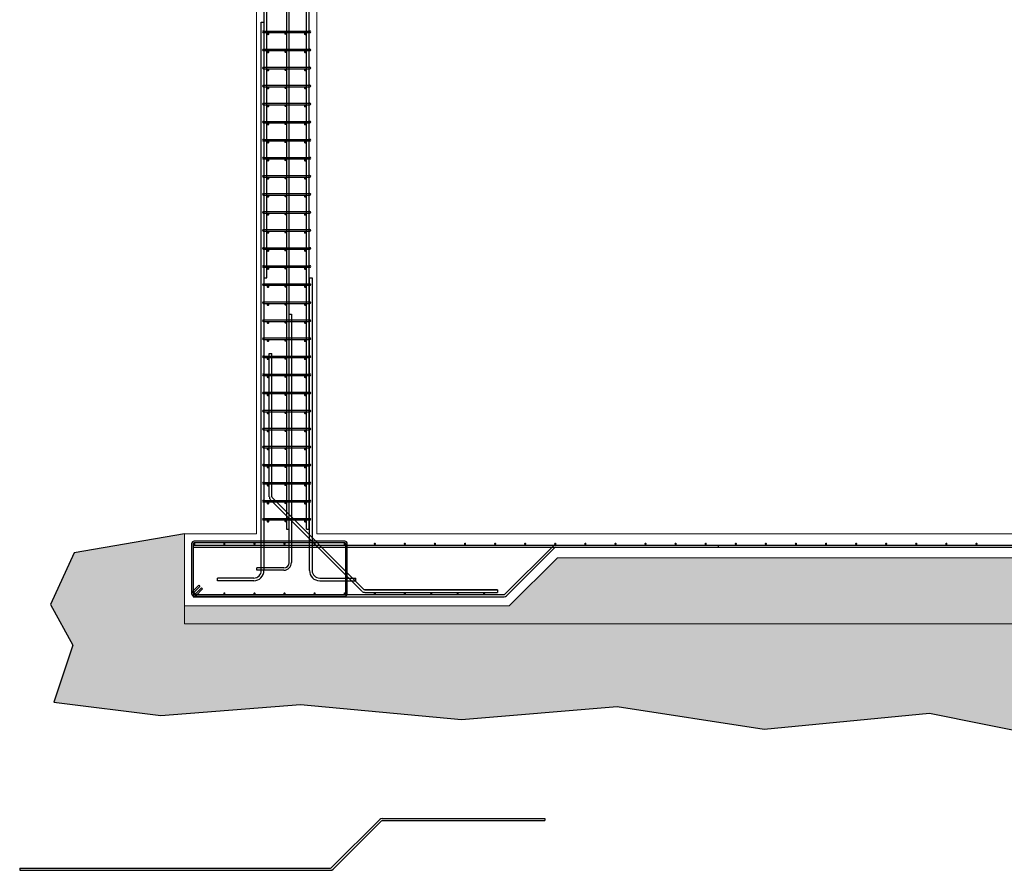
# Model space of a CAD drawing. Header units: inches. Extents: x 25916 to 26968, y 137 to 570.
# Tile 1 of 4: x 25931 to 26259, y 137 to 419. Entities that reach past the tile are written whole.
import ezdxf

# ---------------------------------------------------------------- set-up
doc = ezdxf.new("R2010")
doc.units = ezdxf.units.IN
doc.header["$MEASUREMENT"] = 0
for name, color, linetype, lineweight in [('A-WALL-FULL-INTR', 3, 'Continuous', 13), ('G-SECT2', 4, 'Continuous', 30), ('S-WALL-SHEA', 115, 'Continuous', 30), ('SDTL', 6, 'Continuous', 25)]:
    doc.layers.add(name, color=color, linetype=linetype, lineweight=lineweight)

msp = doc.modelspace()

# ---------------------------------------------------------------- hatches: boundary and pattern name
at = {"layer": 'G-SECT2'}
h = msp.add_hatch(dxfattribs=at)
h.set_pattern_fill('GRAVEL', color=256, scale=7.5)
h.set_pattern_definition([(228.0127875, (5.4, 7.5), (-60, -67.5), [1.00902, -99.8931604]), (184.9697407, (4.725, 6.75), (90, 7.5), [1.73151, -171.4194357]), (132.510447, (3, 6.6), (75, -82.5), [1.22091, -120.8702445]), (267.273689, (0.075, 4.725), (7.5, 150), [1.576785, -156.1016853]), (292.8336542, (0, 3.15), (-37.5, 90), [1.5461625, -153.0702985]), (357.273689, (0.6, 1.725), (-150, 7.5), [1.576785, -156.1016853]), (37.6942405, (2.175, 1.65), (-97.5, -75), [2.0852175, -206.4363641]), (72.2553284, (3.825, 2.925), (52.5, 165), [1.96866, -194.8974112]), (121.4295656, (4.425, 4.8), (-60, 97.5), [1.582125, -156.6305483]), (175.2363583, (3.6, 6.15), (82.5, -7.5), [1.80624, -88.5057193]), (222.3974378, (1.8, 6.3), (-90, -82.5), [2.33586, -231.2503125]), (138.8140748, (7.5, 4.65), (-52.5, 45), [0.7972575, -78.928836]), (171.4692344, (6.9, 5.175), (97.5, -15), [1.5167775, -150.1613356]), (225, (5.4, 5.4), (-8e-16, -7.5), [1.0606575, -9.5459442]), (203.1985905, (4.875, 6.3), (37.5, 15), [0.571185, -56.5471133]), (291.8014095, (4.35, 6.075), (-7.5, 22.5), [0.8077725, -39.5809636]), (30.9637565, (4.65, 5.325), (22.5, 15), [1.3119675, -42.4201717]), (161.565051, (5.775, 6), (15, -7.5), [0.9486825, -22.7684]), (16.3895403, (0, 6.075), (75, 22.5), [1.329, -131.5713386]), (70.346176, (1.275, 6.45), (-30, -82.5), [1.1149575, -110.380558]), (293.1985905, (5.775, 7.5), (-15, 37.5), [1.1423625, -55.9759358]), (343.6104597, (6.225, 6.45), (-75, 22.5), [1.329, -131.5713386]), (339.4439548, (0, 1.425), (-37.5, 15), [1.2816, -62.798428]), (294.7751406, (1.2, 0.975), (-37.5, 82.5), [1.073835, -106.309823]), (66.8014095, (5.85, 0), (15, 37.5), [1.1423625, -55.9759358]), (17.3540246, (6.3, 1.05), (-97.5, -30), [1.2572325, -124.4656771]), (69.4439548, (2.175, 0), (-15, -37.5), [0.6408, -63.439228]), (101.3099325, (5.4, 0), (-7.5, 30), [0.382425, -37.8602214]), (165.9637565, (5.325, 0.375), (22.5, -7.5), [1.5461625, -29.3771297]), (186.009006, (3.825, 0.75), (75, 7.5), [1.432875, -141.8544238]), (303.6900675, (4.65, 4.65), (-7.5, 15), [1.081665, -25.9599696]), (353.1572266, (5.25, 3.75), (127.5, -15), [1.888455, -186.9567197]), (60.945396, (7.125, 3.525), (-30, -52.5), [0.77217, -76.445056]), (90, (7.5, 4.2), (-7.5, 7.5), [0.45, -7.05]), (120.2564372, (3.675, 0.975), (30, -52.5), [1.04193, -103.1514]), (48.0127875, (3.15, 1.875), (60, 67.5), [2.01804, -98.8841404]), (0, (4.5, 3.375), (7.5, 7.5), [1.95, -5.55]), (325.3048465, (6.45, 3.375), (75, -52.5), [1.185855, -117.3995573]), (254.054604, (7.425, 2.7), (-7.5, -30), [1.092015, -53.5088092]), (207.6459754, (7.125, 1.65), (-142.5, -75), [1.7779875, -176.0210564]), (175.4260787, (5.55, 0.825), (-97.5, 7.5), [1.8809925, -186.2180506])])
h.paths.add_polyline_path([(26534.12, 218.44), (26534.12, 224.44), (26470.12, 224.44), (26454.12, 240.44), (26110.12, 240.44), (26094.12, 224.44), (25986.12, 224.44), (25986.12, 218.44)])
at = {"layer": 'S-WALL-SHEA'}
h = msp.add_hatch(dxfattribs=at)
h.set_pattern_fill('EARTH', color=256, scale=35)
h.set_pattern_definition([(0, (4e-12, -4), (8.75, 8.75), [8.75, -8.75]), (0, (4e-12, -0.719), (8.75, 8.75), [8.75, -8.75]), (0, (4e-12, 2.5625), (8.75, 8.75), [8.75, -8.75]), (90, (1.094, 3.656), (-8.75, 8.75), [8.75, -8.75]), (90, (4.375, 3.656), (-8.75, 8.75), [8.75, -8.75]), (90, (7.656, 3.656), (-8.75, 8.75), [8.75, -8.75])])
h.paths.add_polyline_path([(25986.12, 218.44), (25986.12, 224.44), (25986.12, 248.44), (25949.44, 242.11), (25941.61, 224.91), (25949.06, 211.35), (25942.75, 192.44), (25978.3, 188.05), (26024.74, 191.68), (26078.26, 186.71), (26129.96, 191.06), (26178.9, 183.47), (26233.85, 188.83), (26270.12, 181.53), (26306.39, 188.83), (26361.34, 183.47), (26410.28, 191.06), (26461.98, 186.71), (26515.5, 191.68), (26561.94, 188.05), (26597.49, 192.44), (26591.18, 211.35), (26598.64, 224.91), (26590.8, 242.11), (26534.12, 248.44), (26534.12, 224.44), (26534.12, 218.44)])

# ---------------------------------------------------------------- linework, layer by layer
at = {"layer": 'A-WALL-FULL-INTR'}
for p, q in [((26010.12, 248.44), (26010.12, 549.63)), ((26030.12, 248.44), (26030.12, 524.44)), ((26010.12, 248.44), (25986.12, 248.44)), ((25986.12, 248.44), (25986.12, 218.44)), ((26030.12, 248.44), (26492.59, 248.44)), ((26094.12, 224.44), (26110.12, 240.44)), ((26110.12, 240.44), (26454.12, 240.44)), ((25986.12, 224.44), (26094.12, 224.44)), ((25986.12, 218.44), (26534.12, 218.44))]:
    msp.add_line(p, q, dxfattribs=at)
at = {"layer": 'SDTL'}
for p, q in [((26012.62, 333.44), (26012.62, 544.54)), ((26013.5, 333.44), (26013.5, 544.01)), ((26026.75, 249.94), (26026.75, 543.72)), ((26027.62, 249.94), (26027.62, 543.72)), ((26020.12, 537), (26020.12, 249.94)), ((26020.87, 537), (26020.87, 249.94)), ((26011.69, 236.19), (26011.69, 418.44)), ((26011.69, 418.44), (26012.57, 418.44)), ((26012.57, 418.44), (26012.57, 236.19)), ((26012.37, 415.5), (26027.87, 415.5)), ((26012.37, 415), (26027.87, 415)), ((26012.37, 409.5), (26027.87, 409.5)), ((26012.37, 409), (26027.87, 409)), ((26012.37, 403.5), (26027.87, 403.5)), ((26012.37, 403), (26027.87, 403)), ((26012.37, 397.5), (26027.87, 397.5)), ((26012.37, 397), (26027.87, 397)), ((26012.37, 391.5), (26027.87, 391.5)), ((26012.37, 391), (26027.87, 391)), ((26012.37, 385.5), (26027.87, 385.5)), ((26012.37, 385), (26027.87, 385)), ((26012.37, 379.5), (26027.87, 379.5)), ((26012.37, 379), (26027.87, 379)), ((26012.37, 373.5), (26027.87, 373.5)), ((26012.37, 373), (26027.87, 373)), ((26012.37, 367.5), (26027.87, 367.5)), ((26012.37, 367), (26027.87, 367)), ((26012.37, 361.5), (26027.87, 361.5)), ((26012.37, 361), (26027.87, 361)), ((26012.37, 355.5), (26027.87, 355.5)), ((26012.37, 355), (26027.87, 355)), ((26012.37, 349.5), (26027.87, 349.5)), ((26012.37, 349), (26027.87, 349)), ((26012.37, 343.5), (26027.87, 343.5)), ((26012.37, 343), (26027.87, 343)), ((26012.37, 337.5), (26027.87, 337.5)), ((26012.37, 337), (26027.87, 337)), ((26012.37, 331.5), (26027.87, 331.5)), ((26012.37, 331), (26027.87, 331)), ((26012.62, 333.44), (26013.5, 333.44)), ((26027.72, 236.19), (26027.72, 333.44)), ((26027.72, 333.44), (26028.6, 333.44)), ((26028.6, 333.44), (26028.6, 236.19)), ((26012.37, 325.5), (26027.87, 325.5)), ((26012.37, 325), (26027.87, 325)), ((26020.95, 238.82), (26020.95, 321.44)), ((26020.95, 321.44), (26021.7, 321.44)), ((26021.7, 321.44), (26021.7, 238.82)), ((26012.37, 319.5), (26027.87, 319.5)), ((26012.37, 319), (26027.87, 319)), ((26012.37, 313.5), (26027.87, 313.5)), ((26012.37, 313), (26027.87, 313)), ((26014.36, 260.68), (26014.36, 308.3)), ((26014.36, 308.3), (26015.24, 308.3)), ((26015.24, 260.68), (26015.24, 308.3)), ((26012.37, 307.5), (26027.87, 307.5)), ((26012.37, 307), (26027.87, 307)), ((26012.37, 301.5), (26027.87, 301.5)), ((26012.37, 301), (26027.87, 301)), ((26012.37, 295.5), (26027.87, 295.5)), ((26012.37, 295), (26027.87, 295)), ((26012.37, 289.5), (26027.87, 289.5)), ((26012.37, 289), (26027.87, 289)), ((26012.37, 283.5), (26027.87, 283.5)), ((26012.37, 283), (26027.87, 283)), ((26012.37, 277.5), (26027.87, 277.5)), ((26012.37, 277), (26027.87, 277)), ((26012.37, 271.5), (26027.87, 271.5)), ((26012.37, 271), (26027.87, 271)), ((26012.37, 265.5), (26027.87, 265.5)), ((26012.37, 265), (26027.87, 265)), ((26013.93, 264.56), (26014.37, 264.56)), ((26012.37, 259.5), (26027.87, 259.5)), ((26012.37, 259), (26027.87, 259)), ((26014.75, 259.75), (26045.17, 229.33)), ((26045.79, 229.95), (26015.37, 260.37)), ((26012.37, 253.5), (26027.87, 253.5)), ((26012.37, 253), (26027.87, 253)), ((26020.12, 249.94), (26020.87, 249.94)), ((26026.75, 249.94), (26027.62, 249.94)), ((26039.42, 245.94), (25989.42, 245.94)), ((25988.54, 245.07), (25988.54, 228.57)), ((25989.04, 245.07), (25989.04, 228.57)), ((25989.04, 244.69), (26530.89, 244.69)), ((25989.04, 244.69), (25989.04, 243.94)), ((25989.04, 243.94), (26530.89, 243.94)), ((26039.42, 245.44), (25989.42, 245.44)), ((26030.87, 244.86), (26045.79, 229.95)), ((26039.79, 228.57), (26039.79, 245.07)), ((26040.29, 228.57), (26040.29, 245.07)), ((26089.42, 245.07), (26089.42, 244.69)), ((26092.7, 228.32), (26108.72, 244.35)), ((26093.23, 227.79), (26109.25, 243.82)), ((26109.56, 244.69), (26163.56, 244.69)), ((26109.56, 243.94), (26163.56, 243.94)), ((26163.56, 244.69), (26163.56, 243.94)), ((26019.2, 237.07), (26010.2, 237.07)), ((26010.2, 236.32), (26010.2, 237.07)), ((26019.2, 236.32), (26010.2, 236.32)), ((26009.19, 233.69), (25997.19, 233.69)), ((25997.19, 232.82), (25997.19, 233.69)), ((26009.19, 232.82), (25997.19, 232.82)), ((26031.1, 233.69), (26043.1, 233.69)), ((26031.1, 232.82), (26043.1, 232.82)), ((26043.1, 232.82), (26043.1, 233.69)), ((25988.8, 229.19), (25990.92, 231.31)), ((25989.15, 228.83), (25991.27, 230.95)), ((25989.68, 228.3), (25991.8, 230.42)), ((25990.04, 227.95), (25992.16, 230.07)), ((25990.92, 231.31), (25991.27, 230.95)), ((25991.8, 230.42), (25992.16, 230.07)), ((26046.1, 229.82), (26090.21, 229.82)), ((26090.21, 229.82), (26046.1, 229.82)), ((26090.21, 229.82), (26090.21, 228.94)), ((25989.04, 228.19), (26092.39, 228.19)), ((25989.04, 228.19), (25989.04, 227.44)), ((25989.04, 227.44), (26092.39, 227.44)), ((25989.42, 228.19), (26039.42, 228.19)), ((25989.42, 227.69), (26039.42, 227.69)), ((26046.1, 228.94), (26090.21, 228.94)), ((26035.04, 137.45), (26051.06, 153.47)), ((26035.57, 136.92), (26051.59, 152.94)), ((26051.9, 153.82), (26105.9, 153.82)), ((26051.9, 153.07), (26105.9, 153.07)), ((26105.9, 153.82), (26105.9, 153.07)), ((25931.39, 137.32), (26034.73, 137.32)), ((25931.39, 137.32), (25931.39, 136.57)), ((25931.39, 136.57), (26034.73, 136.57))]:
    msp.add_line(p, q, dxfattribs=at)
for points, const_width in [([(26013.71, 414.56, 1), (26014.15, 414.56, 1)], 0.437), ([(26019.56, 414.62, 1), (26019.93, 414.62, 1)], 0.374), ([(26026.09, 414.56, 1), (26026.53, 414.56, 1)], 0.437), ([(26013.71, 408.56, 1), (26014.15, 408.56, 1)], 0.437), ([(26019.56, 408.62, 1), (26019.93, 408.62, 1)], 0.374), ([(26026.09, 408.56, 1), (26026.53, 408.56, 1)], 0.437), ([(26013.71, 402.56, 1), (26014.15, 402.56, 1)], 0.437), ([(26019.56, 402.62, 1), (26019.93, 402.62, 1)], 0.374), ([(26026.09, 402.56, 1), (26026.53, 402.56, 1)], 0.437), ([(26013.71, 396.56, 1), (26014.15, 396.56, 1)], 0.437), ([(26019.56, 396.62, 1), (26019.93, 396.62, 1)], 0.374), ([(26026.09, 396.56, 1), (26026.53, 396.56, 1)], 0.437), ([(26013.71, 390.56, 1), (26014.15, 390.56, 1)], 0.437), ([(26019.56, 390.62, 1), (26019.93, 390.62, 1)], 0.374), ([(26026.09, 390.56, 1), (26026.53, 390.56, 1)], 0.437), ([(26013.71, 384.56, 1), (26014.15, 384.56, 1)], 0.437), ([(26019.56, 384.62, 1), (26019.93, 384.62, 1)], 0.374), ([(26026.09, 384.56, 1), (26026.53, 384.56, 1)], 0.437), ([(26013.71, 378.56, 1), (26014.15, 378.56, 1)], 0.437), ([(26019.56, 378.62, 1), (26019.93, 378.62, 1)], 0.374), ([(26026.09, 378.56, 1), (26026.53, 378.56, 1)], 0.437), ([(26013.71, 372.56, 1), (26014.15, 372.56, 1)], 0.437), ([(26019.56, 372.62, 1), (26019.93, 372.62, 1)], 0.374), ([(26026.09, 372.56, 1), (26026.53, 372.56, 1)], 0.437), ([(26013.71, 366.56, 1), (26014.15, 366.56, 1)], 0.437), ([(26019.56, 366.62, 1), (26019.93, 366.62, 1)], 0.374), ([(26026.09, 366.56, 1), (26026.53, 366.56, 1)], 0.437), ([(26013.71, 360.56, 1), (26014.15, 360.56, 1)], 0.437), ([(26019.56, 360.62, 1), (26019.93, 360.62, 1)], 0.374), ([(26026.09, 360.56, 1), (26026.53, 360.56, 1)], 0.437), ([(26013.71, 354.56, 1), (26014.15, 354.56, 1)], 0.437), ([(26019.56, 354.62, 1), (26019.93, 354.62, 1)], 0.374), ([(26026.09, 354.56, 1), (26026.53, 354.56, 1)], 0.437), ([(26013.71, 348.56, 1), (26014.15, 348.56, 1)], 0.437), ([(26019.56, 348.62, 1), (26019.93, 348.62, 1)], 0.374), ([(26026.09, 348.56, 1), (26026.53, 348.56, 1)], 0.437), ([(26013.71, 342.56, 1), (26014.15, 342.56, 1)], 0.437), ([(26019.56, 342.62, 1), (26019.93, 342.62, 1)], 0.374), ([(26026.09, 342.56, 1), (26026.53, 342.56, 1)], 0.437), ([(26013.71, 336.56, 1), (26014.15, 336.56, 1)], 0.437), ([(26019.56, 336.62, 1), (26019.93, 336.62, 1)], 0.374), ([(26026.09, 336.56, 1), (26026.53, 336.56, 1)], 0.437), ([(26013.71, 330.56, 1), (26014.15, 330.56, 1)], 0.437), ([(26019.56, 330.62, 1), (26019.93, 330.62, 1)], 0.374), ([(26026.09, 330.56, 1), (26026.53, 330.56, 1)], 0.437), ([(26013.71, 324.56, 1), (26014.15, 324.56, 1)], 0.437), ([(26019.56, 324.62, 1), (26019.93, 324.62, 1)], 0.374), ([(26026.09, 324.56, 1), (26026.53, 324.56, 1)], 0.437), ([(26013.71, 318.56, 1), (26014.15, 318.56, 1)], 0.437), ([(26019.56, 318.62, 1), (26019.93, 318.62, 1)], 0.374), ([(26026.09, 318.56, 1), (26026.53, 318.56, 1)], 0.437), ([(26013.71, 312.56, 1), (26014.15, 312.56, 1)], 0.437), ([(26019.56, 312.62, 1), (26019.93, 312.62, 1)], 0.374), ([(26026.09, 312.56, 1), (26026.53, 312.56, 1)], 0.437), ([(26013.71, 306.56, 1), (26014.15, 306.56, 1)], 0.437), ([(26019.56, 306.62, 1), (26019.93, 306.62, 1)], 0.374), ([(26026.09, 306.56, 1), (26026.53, 306.56, 1)], 0.437), ([(26013.71, 300.56, 1), (26014.15, 300.56, 1)], 0.437), ([(26019.56, 300.62, 1), (26019.93, 300.62, 1)], 0.374), ([(26026.09, 300.56, 1), (26026.53, 300.56, 1)], 0.437), ([(26013.71, 294.56, 1), (26014.15, 294.56, 1)], 0.437), ([(26019.56, 294.62, 1), (26019.93, 294.62, 1)], 0.374), ([(26026.09, 294.56, 1), (26026.53, 294.56, 1)], 0.437), ([(26013.71, 288.56, 1), (26014.15, 288.56, 1)], 0.437), ([(26019.56, 288.62, 1), (26019.93, 288.62, 1)], 0.374), ([(26026.09, 288.56, 1), (26026.53, 288.56, 1)], 0.437), ([(26013.71, 282.56, 1), (26014.15, 282.56, 1)], 0.437), ([(26019.56, 282.62, 1), (26019.93, 282.62, 1)], 0.374), ([(26026.09, 282.56, 1), (26026.53, 282.56, 1)], 0.437), ([(26013.71, 276.56, 1), (26014.15, 276.56, 1)], 0.437), ([(26019.56, 276.62, 1), (26019.93, 276.62, 1)], 0.374), ([(26026.09, 276.56, 1), (26026.53, 276.56, 1)], 0.437), ([(26013.71, 270.56, 1), (26014.15, 270.56, 1)], 0.437), ([(26019.56, 270.62, 1), (26019.93, 270.62, 1)], 0.374), ([(26026.09, 270.56, 1), (26026.53, 270.56, 1)], 0.437), ([(26013.71, 264.56, 1), (26014.15, 264.56, 1)], 0.437), ([(26019.56, 264.62, 1), (26019.93, 264.62, 1)], 0.374), ([(26026.09, 264.56, 1), (26026.53, 264.56, 1)], 0.437), ([(26013.71, 258.56, 1), (26014.15, 258.56, 1)], 0.437), ([(26019.56, 258.62, 1), (26019.93, 258.62, 1)], 0.374), ([(26026.09, 258.56, 1), (26026.53, 258.56, 1)], 0.437), ([(26013.71, 252.56, 1), (26014.15, 252.56, 1)], 0.437), ([(26019.56, 252.62, 1), (26019.93, 252.62, 1)], 0.374), ([(26026.09, 252.56, 1), (26026.53, 252.56, 1)], 0.437), ([(25989.23, 245.07, 1), (25989.61, 245.07, 1)], 0.374), ([(25999.23, 245.07, 1), (25999.61, 245.07, 1)], 0.374), ([(26009.23, 245.07, 1), (26009.61, 245.07, 1)], 0.374), ([(26019.23, 245.07, 1), (26019.61, 245.07, 1)], 0.374), ([(26029.23, 245.07, 1), (26029.61, 245.07, 1)], 0.374), ([(26039.23, 245.07, 1), (26039.61, 245.07, 1)], 0.374), ([(26049.23, 245.07, 1), (26049.61, 245.07, 1)], 0.374), ([(26059.23, 245.07, 1), (26059.61, 245.07, 1)], 0.374), ([(26069.23, 245.07, 1), (26069.61, 245.07, 1)], 0.374), ([(26079.23, 245.07, 1), (26079.61, 245.07, 1)], 0.374), ([(26089.23, 245.07, 1), (26089.61, 245.07, 1)], 0.374), ([(26099.23, 245.07, 1), (26099.61, 245.07, 1)], 0.374), ([(26109.23, 245.07, 1), (26109.61, 245.07, 1)], 0.374), ([(26119.23, 245.07, 1), (26119.61, 245.07, 1)], 0.374), ([(26129.23, 245.07, 1), (26129.61, 245.07, 1)], 0.374), ([(26139.23, 245.07, 1), (26139.61, 245.07, 1)], 0.374), ([(26149.23, 245.07, 1), (26149.61, 245.07, 1)], 0.374), ([(26159.23, 245.07, 1), (26159.61, 245.07, 1)], 0.374), ([(26169.23, 245.07, 1), (26169.61, 245.07, 1)], 0.374), ([(26179.23, 245.07, 1), (26179.61, 245.07, 1)], 0.374), ([(26189.23, 245.07, 1), (26189.61, 245.07, 1)], 0.374), ([(26199.23, 245.07, 1), (26199.61, 245.07, 1)], 0.374), ([(26209.23, 245.07, 1), (26209.61, 245.07, 1)], 0.374), ([(26219.23, 245.07, 1), (26219.61, 245.07, 1)], 0.374), ([(26229.23, 245.07, 1), (26229.61, 245.07, 1)], 0.374), ([(26239.23, 245.07, 1), (26239.61, 245.07, 1)], 0.374), ([(26249.23, 245.07, 1), (26249.61, 245.07, 1)], 0.374), ([(25989.23, 228.57, 1), (25989.61, 228.57, 1)], 0.374), ([(25999.23, 228.57, 1), (25999.61, 228.57, 1)], 0.374), ([(26009.23, 228.57, 1), (26009.61, 228.57, 1)], 0.374), ([(26019.23, 228.57, 1), (26019.61, 228.57, 1)], 0.374), ([(26029.23, 228.57, 1), (26029.61, 228.57, 1)], 0.374), ([(26039.23, 228.57, 1), (26039.61, 228.57, 1)], 0.374), ([(26049.23, 228.57, 1), (26049.61, 228.57, 1)], 0.374), ([(26059.23, 228.57, 1), (26059.61, 228.57, 1)], 0.374), ([(26068.01, 228.57, 1), (26068.38, 228.57, 1)], 0.374), ([(26076.78, 228.57, 1), (26077.16, 228.57, 1)], 0.374), ([(26085.56, 228.57, 1), (26085.93, 228.57, 1)], 0.374)]:
    msp.add_lwpolyline(points, format="xyb", close=True, dxfattribs=dict(at, const_width=const_width))
msp.add_lwpolyline([(25986.12, 248.44), (25949.44, 242.11), (25941.61, 224.91), (25949.06, 211.35), (25942.75, 192.44), (25978.3, 188.05), (26024.74, 191.68), (26078.26, 186.71), (26129.96, 191.06), (26178.9, 183.47), (26233.85, 188.83), (26270.12, 181.53)], dxfattribs=at)
for centre, radius, start, end in [((26012.37, 415.25), 0.25, 90, 270), ((26027.87, 415.25), 0.25, 270, 90), ((26012.37, 409.25), 0.25, 90, 270), ((26027.87, 409.25), 0.25, 270, 90), ((26012.37, 403.25), 0.25, 90, 270), ((26027.87, 403.25), 0.25, 270, 90), ((26012.37, 397.25), 0.25, 90, 270), ((26027.87, 397.25), 0.25, 270, 90), ((26012.37, 391.25), 0.25, 90, 270), ((26027.87, 391.25), 0.25, 270, 90), ((26012.37, 385.25), 0.25, 90, 270), ((26027.87, 385.25), 0.25, 270, 90), ((26012.37, 379.25), 0.25, 90, 270), ((26027.87, 379.25), 0.25, 270, 90), ((26012.37, 373.25), 0.25, 90, 270), ((26027.87, 373.25), 0.25, 270, 90), ((26012.37, 367.25), 0.25, 90, 270), ((26027.87, 367.25), 0.25, 270, 90), ((26012.37, 361.25), 0.25, 90, 270), ((26027.87, 361.25), 0.25, 270, 90), ((26012.37, 355.25), 0.25, 90, 270), ((26027.87, 355.25), 0.25, 270, 90), ((26012.37, 349.25), 0.25, 90, 270), ((26027.87, 349.25), 0.25, 270, 90), ((26012.37, 343.25), 0.25, 90, 270), ((26027.87, 343.25), 0.25, 270, 90), ((26012.37, 337.25), 0.25, 90, 270), ((26027.87, 337.25), 0.25, 270, 90), ((26012.37, 331.25), 0.25, 90, 270), ((26027.87, 331.25), 0.25, 270, 90), ((26012.37, 325.25), 0.25, 90, 270), ((26027.87, 325.25), 0.25, 270, 90), ((26012.37, 319.25), 0.25, 90, 270), ((26027.87, 319.25), 0.25, 270, 90), ((26012.37, 313.25), 0.25, 90, 270), ((26027.87, 313.25), 0.25, 270, 90), ((26012.37, 307.25), 0.25, 90, 270), ((26027.87, 307.25), 0.25, 270, 90), ((26012.37, 301.25), 0.25, 90, 270), ((26027.87, 301.25), 0.25, 270, 90), ((26012.37, 295.25), 0.25, 90, 270), ((26027.87, 295.25), 0.25, 270, 90), ((26012.37, 289.25), 0.25, 90, 270), ((26027.87, 289.25), 0.25, 270, 90), ((26012.37, 283.25), 0.25, 90, 270), ((26027.87, 283.25), 0.25, 270, 90), ((26012.37, 277.25), 0.25, 90, 270), ((26027.87, 277.25), 0.25, 270, 90), ((26012.37, 271.25), 0.25, 90, 270), ((26027.87, 271.25), 0.25, 270, 90), ((26012.37, 265.25), 0.25, 90, 270), ((26027.87, 265.25), 0.25, 270, 90), ((26012.37, 259.25), 0.25, 90, 270), ((26015.68, 260.68), 1.31, 180, 225), ((26015.68, 260.68), 0.438, 180, 225), ((26027.87, 259.25), 0.25, 270, 90), ((26012.37, 253.25), 0.25, 90, 270), ((26027.87, 253.25), 0.25, 270, 90), ((25989.42, 245.07), 0.875, 90, 180), ((26039.42, 245.07), 0.875, 0, 90), ((25989.42, 245.07), 0.375, 90, 180), ((26039.42, 245.07), 0.375, 0, 90), ((26109.56, 243.51), 1.19, 90, 135), ((26109.56, 243.51), 0.438, 90, 135), ((26009.19, 236.19), 2.5, 270, 0), ((26009.19, 236.19), 3.38, 270, 0), ((26019.2, 238.82), 2.5, 270, 0), ((26019.2, 238.82), 1.75, 270, 0), ((26031.1, 236.19), 3.38, 180, 270), ((26031.1, 236.19), 2.5, 180, 270), ((25989.42, 228.57), 0.875, 135, 315), ((26046.1, 230.26), 1.31, 225, 270), ((26046.1, 230.26), 0.438, 225, 270), ((25989.42, 228.57), 0.375, 135, 315), ((26039.42, 228.57), 0.375, 270, 0), ((26039.42, 228.57), 0.875, 270, 0), ((26092.39, 228.63), 0.438, 270, 315), ((26092.39, 228.63), 1.19, 270, 315), ((26051.9, 152.63), 1.19, 90, 135), ((26051.9, 152.63), 0.438, 90, 135), ((26034.73, 137.76), 0.438, 270, 315), ((26034.73, 137.76), 1.19, 270, 315)]:
    msp.add_arc(centre, radius, start, end, dxfattribs=at)

doc.saveas('drawing.dxf')
